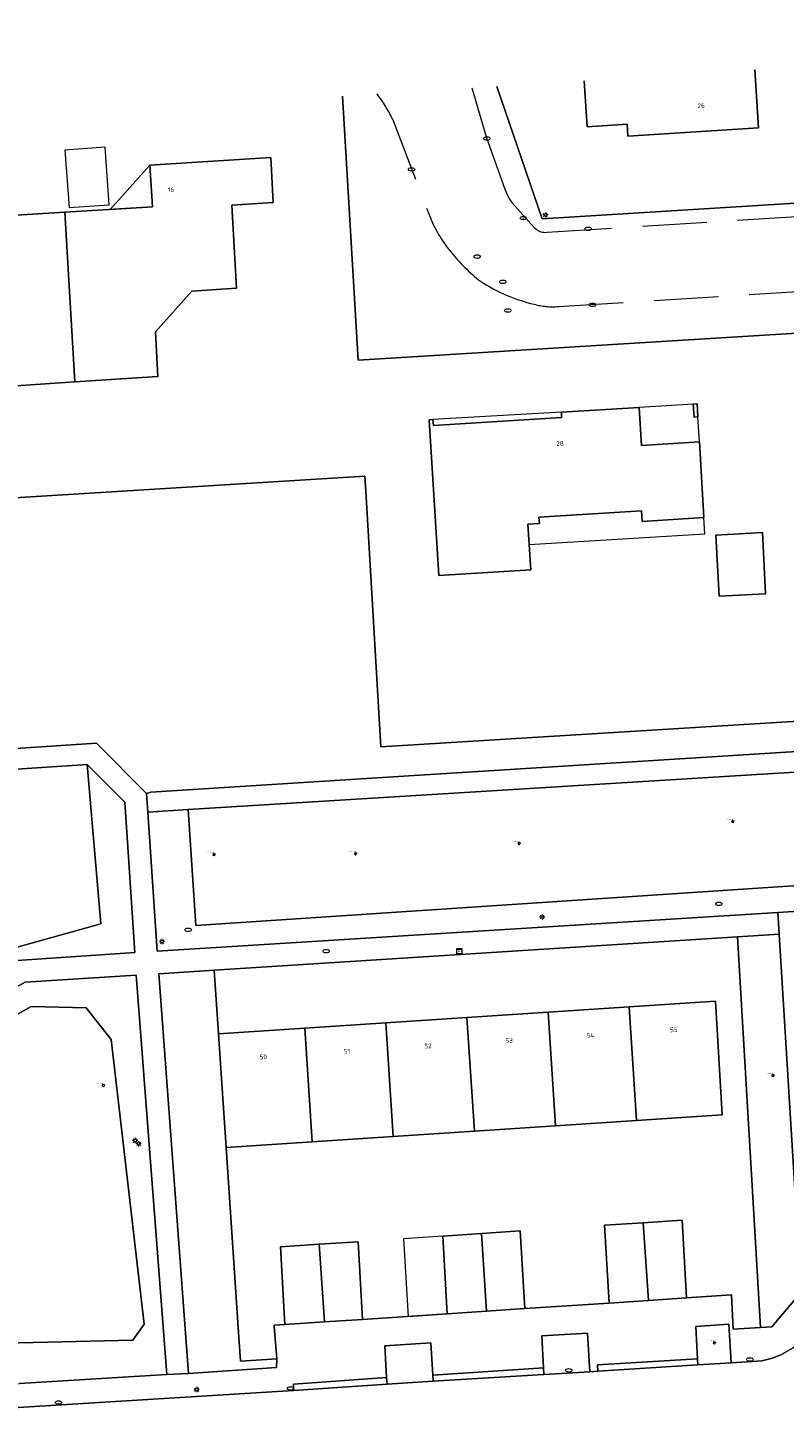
# Model space of a CAD drawing. Header units: metres. Extents: x 162098 to 162858, y 502351 to 503184.
# Tile 91 of 94: x 162546 to 162604, y 503069 to 503176. Entities that reach past the tile are written whole.
import ezdxf
from ezdxf.enums import TextEntityAlignment as Align

# ---------------------------------------------------------------- set-up
doc = ezdxf.new("R2010")
doc.units = ezdxf.units.M
doc.linetypes.add('RI-HWA-SO', pattern=[7.4, 5, -2.4])
for name, color, linetype, lineweight, true_color in [('B-PV-GR-BEPLANTING_CULTUUR_BOSPLANTSOEN-GV', 7, 'Continuous', 13, 0x99cc00), ('B-PV-GR-BEPLANTING_CULTUUR_HEESTERS-GV', 7, 'Continuous', 13, 0x99cc00), ('B-PV-GR-BOOM-S', 7, 'Continuous', 13, 0x4c9900), ('B-PV-GR-STRUIK-GV', 7, 'Continuous', 13, 0x99cc00), ('B-PV-RI-HWA_GOOT_MOLGOOT-G', 150, 'RI-HWA-SO', 18, 0x007fff)]:
    doc.layers.add(name, color=color, linetype=linetype, lineweight=lineweight, true_color=true_color)
for name, color, linetype, lineweight in [('B-PV-IE-MEUBILAIR-S', 252, 'Continuous', 13), ('B-PV-OG-BEBOUWING-GV', 7, 'Continuous', 18), ('B-PV-OG-BEBOUWING-T18', 7, 'Continuous', 18), ('B-PV-OG-BEBOUWING_LUIFEL-GV', 7, 'Continuous', 18), ('B-PV-OG-TERREIN_BEGROEID-GV', 7, 'Continuous', 13), ('B-PV-OG-TERREIN_ERF-GV', 252, 'Continuous', 13), ('B-PV-VH-HALFVERHARDING_SCHELP-GV', 252, 'Continuous', 13), ('B-PV-VH-OPENVERHARDING_BETONELEMENT-GV', 252, 'Continuous', 13), ('B-PV-VH-OPENVERHARDING_BETONSTRAATSTEEN-GV', 252, 'Continuous', 13), ('B-PV-VH-OPENVERHARDING_TEGEL-GV', 252, 'Continuous', 13)]:
    doc.layers.add(name, color=color, linetype=linetype, lineweight=lineweight)
doc.styles.add('NLCS-ISO', font='NLCS-ISO.ttf')
doc.styles.add('NLCS-ISO-M200-T18', font='NLCS-ISO.ttf', dxfattribs={"height": 1.8})

# ---------------------------------------------------------------- blocks, each defined once
blk = doc.blocks.new('SIE-MEUBILAIR_KAST_TELECOM-SO')
for points in [[(-1, 1), (1, 1), (1, 0.84), (-1, 0.84)], [(-1, 0.76), (1, 0.76), (1, -1), (-1, -1)]]:
    blk.add_lwpolyline(points, close=True)
at = {"style": 'NLCS-ISO'}
blk.add_text('tele', height=0.75, dxfattribs=at).set_placement((0, 0), align=Align.MIDDLE_CENTER)
blk = doc.blocks.new('SIE-MEUBILAIR_PAAL_LICHTMAST-SO')
for points in [[(-0.62, 0), (-1, 0)], [(-0.71, 0.71), (-0.44, 0.44)], [(0, 1), (0, 0.62)], [(0.44, 0.44), (0.71, 0.71)], [(1, 0), (0.62, 0)], [(-0.71, -0.71), (-0.44, -0.44)], [(0, -0.62), (0, -1)], [(0.44, -0.44), (0.71, -0.71)]]:
    blk.add_lwpolyline(points)
blk.add_circle((0, 0), 0.5)
blk = doc.blocks.new('SIE-MEUBILAIR_PUT_RIOOLPUT-SO')
blk.add_ellipse((0, 0), major_axis=(1.25, 0), ratio=0.54)
blk = doc.blocks.new('SIE-MEUBILAIR_PUT_BRANDKRAAN-SO')
blk.add_ellipse((0, 0), major_axis=(1.25, 0), ratio=0.54)
blk = doc.blocks.new('SIE-MEUBILAIR_PUT_KOLK-SO')
blk.add_ellipse((0, 0), major_axis=(1.25, 0), ratio=0.54)
blk = doc.blocks.new('SIE-MEUBILAIR_PUT_DRAINAGEPUT-SO')
blk.add_ellipse((0, 0), major_axis=(1.25, 0), ratio=0.54)
at = {"style": 'NLCS-ISO'}
blk.add_text('dr', height=0.75, dxfattribs=at).set_placement((0.03, 0), align=Align.MIDDLE_CENTER)
blk = doc.blocks.new('SGR-BOOM_GBKN-SO')
for centre, start, end in [((-0.25, -0.1), 67.1244, 157.1244), ((-0.1, 0.25), 157.1244, 247.1244), ((-0.1, 0.25), 337.1244, 157.1244), ((0.25, 0.1), 247.1244, 337.1244), ((-0.25, -0.1), 157.1244, 337.1244), ((0.1, -0.25), 157.1244, 337.1244), ((0.1, -0.25), 337.1244, 67.1244)]:
    blk.add_arc(centre, 0.188, start, end)
at = {"extrusion": (0, 0, -1)}
blk.add_arc((-0.25, 0.1), 0.188, 22.8756, 202.8756, dxfattribs=at)
at = {"style": 'NLCS-ISO'}
blk.add_attdef('SOORT', text='', height=0.35, dxfattribs=at).set_placement((0, 0.75), align=Align.MIDDLE_RIGHT)

msp = doc.modelspace()

# ---------------------------------------------------------------- linework, layer by layer
at = {"layer": 'B-PV-GR-BEPLANTING_CULTUUR_BOSPLANTSOEN-GV'}
for points in [[(162711.525, 503137.014), (162665.574, 503134.201), (162665.977, 503126.227), (162573.172, 503120.531), (162571.999, 503140.32), (162571.931, 503141.484), (162528.031, 503138.782)], [(162505.767, 503117.813), (162551.122, 503120.809), (162555.021, 503116.899), (162555.345, 503117.001), (162572.052, 503118.063), (162680.714, 503124.884), (162686.803, 503125.311), (162691.678, 503127.36), (162695.968, 503128.329), (162702.884, 503128.776)]]:
    msp.add_lwpolyline(points, dxfattribs=at)
for points in [[(162505.873, 503116.211), (162507.356, 503095.703), (162508.543, 503095.78), (162508.869, 503091.36), (162510.138, 503089.947), (162511.7, 503090.005), (162511.64, 503090.911), (162513.217, 503091.015), (162513.28, 503090.064), (162518.504, 503090.259), (162528.277, 503095.684), (162544.521, 503104.88), (162551.476, 503106.808), (162550.405, 503119.153)], [(162626.221, 503119.86), (162572.099, 503116.521), (162558.231, 503115.663), (162558.824, 503106.69), (162607.836, 503109.929), (162618.55, 503110.935), (162619.48, 503110.921), (162620.667, 503112.194), (162626.334, 503118.272)], [(162553.94, 503074.541), (162554.829, 503075.793), (162552.281, 503097.851), (162550.338, 503100.312), (162546.082, 503100.409), (162524.857, 503088.427), (162525.773, 503082.248), (162526.277, 503075.335), (162527.486, 503073.923)]]:
    msp.add_lwpolyline(points, close=True, dxfattribs=at)
at = {"layer": 'B-PV-GR-BEPLANTING_CULTUUR_HEESTERS-GV'}
for points in [[(162602.597, 503075.531), (162603.47, 503075.593), (162605.742, 503078.266), (162604.028, 503106.01), (162600.802, 503105.801)], [(162562.121, 503075.522), (162561.18, 503089.481), (162560.585, 503098.29), (162560.252, 503103.214), (162555.955, 503102.94), (162558.27, 503071.965), (162565.09, 503072.444), (162565.107, 503073.1), (162562.293, 503072.914)]]:
    msp.add_lwpolyline(points, close=True, dxfattribs=at)
at = {"layer": 'B-PV-GR-STRUIK-GV'}
for points in [[(162585.789, 503071.891), (162589.361, 503072.111), (162589.187, 503075.09), (162585.633, 503074.89), (162585.765, 503072.402)], [(162597.735, 503072.642), (162600.305, 503072.791), (162600.135, 503075.787), (162597.564, 503075.607), (162597.711, 503073.118)], [(162577.203, 503071.849), (162577.033, 503074.339), (162573.47, 503074.113), (162573.609, 503071.653), (162573.667, 503071.152), (162577.219, 503071.373)]]:
    msp.add_lwpolyline(points, close=True, dxfattribs=at)
at = {"layer": 'B-PV-OG-BEBOUWING-GV'}
for points in [[(162588.931, 503172.121), (162589.159, 503168.549), (162592.243, 503168.748), (162592.302, 503167.82), (162602.44, 503168.476), (162602.153, 503172.961)], [(162593.505, 503083.649), (162590.502, 503083.45), (162590.85, 503077.429)], [(162596.509, 503083.849), (162593.505, 503083.649)], [(162593.505, 503083.649), (162593.905, 503077.632)], [(162593.905, 503077.632), (162593.505, 503083.649)], [(162596.857, 503077.828), (162596.509, 503083.849)], [(162580.963, 503082.817), (162577.959, 503082.617), (162578.307, 503076.597)], [(162583.966, 503083.016), (162580.963, 503082.817)], [(162580.963, 503082.817), (162581.362, 503076.799)], [(162581.362, 503076.799), (162580.963, 503082.817)], [(162584.314, 503076.995), (162583.966, 503083.016)], [(162571.403, 503082.182), (162568.395, 503081.982)], [(162568.395, 503081.982), (162568.795, 503075.965)], [(162571.751, 503076.161), (162571.403, 503082.182)], [(162590.85, 503077.429), (162593.905, 503077.632)], [(162593.905, 503077.632), (162596.857, 503077.828)], [(162568.795, 503075.965), (162571.751, 503076.161)], [(162578.307, 503076.597), (162581.362, 503076.799)], [(162581.362, 503076.799), (162584.314, 503076.995)]]:
    msp.add_lwpolyline(points, dxfattribs=at)
for points in [[(162555.899, 503149.201), (162555.708, 503152.666), (162558.518, 503155.824), (162561.971, 503156.046), (162561.616, 503162.476), (162564.829, 503162.683), (162564.637, 503166.166), (162555.278, 503165.58), (162555.479, 503162.365), (162548.683, 503161.939), (162549.466, 503148.788)], [(162548.683, 503161.939), (162542.385, 503161.544), (162542.194, 503164.759), (162532.287, 503164.138), (162532.516, 503160.598), (162535.729, 503160.796), (162535.919, 503157.853), (162532.705, 503157.655), (162532.93, 503154.178), (162539.606, 503154.607), (162542.761, 503151.834), (162542.984, 503148.371), (162549.466, 503148.788)], [(162576.909, 503145.865), (162577.654, 503133.788), (162584.78, 503134.228), (162584.659, 503136.193), (162584.562, 503137.771), (162585.45, 503137.826), (162585.42, 503138.325), (162593.376, 503138.813), (162593.426, 503137.984), (162598.196, 503138.277), (162597.856, 503144.137), (162593.365, 503143.862), (162593.194, 503146.806), (162587.154, 503146.436), (162587.178, 503146.037), (162577.237, 503145.426), (162577.208, 503145.884)], [(162597.676, 503147.081), (162597.376, 503147.062), (162597.437, 503146.064), (162597.737, 503146.082)], [(162602.984, 503132.38), (162602.729, 503137.123), (162599.134, 503136.929), (162599.39, 503132.186)], [(162586.128, 503099.959), (162579.841, 503099.549), (162580.417, 503090.753), (162586.703, 503091.168)], [(162592.414, 503100.37), (162586.128, 503099.959), (162586.703, 503091.168), (162592.989, 503091.584)], [(162599.605, 503092.021), (162599.098, 503100.807), (162592.414, 503100.37), (162592.989, 503091.584)], [(162567.268, 503098.727), (162560.585, 503098.29), (162561.18, 503089.481), (162567.844, 503089.922)], [(162573.554, 503099.138), (162567.268, 503098.727), (162567.844, 503089.922), (162574.13, 503090.337)], [(162580.417, 503090.753), (162579.841, 503099.549), (162573.554, 503099.138), (162574.13, 503090.337)], [(162568.795, 503075.965), (162568.395, 503081.982), (162565.386, 503081.782), (162565.734, 503075.762)]]:
    msp.add_lwpolyline(points, close=True, dxfattribs=at)
at = {"layer": 'B-PV-OG-BEBOUWING_LUIFEL-GV'}
for points in [[(162551.804, 503166.967), (162548.69, 503166.756), (162549.005, 503162.294), (162552.118, 503162.514)], [(162555.278, 503165.58), (162552.197, 503162.159), (162555.479, 503162.365)], [(162577.237, 503145.426), (162587.178, 503146.037), (162587.154, 503146.436), (162577.208, 503145.884)], [(162597.437, 503146.064), (162597.376, 503147.062), (162593.194, 503146.806), (162593.365, 503143.862), (162597.856, 503144.137), (162597.737, 503146.082)], [(162584.659, 503136.193), (162598.273, 503137.029), (162598.196, 503138.277), (162593.426, 503137.984), (162593.376, 503138.813), (162585.42, 503138.325), (162585.45, 503137.826), (162584.562, 503137.771)], [(162577.959, 503082.617), (162574.934, 503082.416), (162575.282, 503076.396), (162578.307, 503076.597)]]:
    msp.add_lwpolyline(points, close=True, dxfattribs=at)
at = {"layer": 'B-PV-OG-TERREIN_BEGROEID-GV'}
for points in [[(162507.356, 503095.703), (162507.915, 503087.986), (162517.284, 503088.608), (162523.046, 503091.81), (162544.992, 503103.967), (162554.094, 503104.576), (162553.324, 503116.226), (162550.405, 503119.153), (162551.476, 503106.808), (162544.521, 503104.88), (162528.277, 503095.684), (162518.504, 503090.259), (162513.28, 503090.064), (162513.32, 503089.458), (162511.744, 503089.354), (162511.7, 503090.005), (162510.138, 503089.947), (162508.869, 503091.36), (162508.543, 503095.78)], [(162619.48, 503110.921), (162618.55, 503110.935), (162607.836, 503109.929), (162558.824, 503106.69), (162558.231, 503115.663), (162555.116, 503115.457), (162555.827, 503104.698), (162603.918, 503107.694), (162617.247, 503108.525)], [(162527.486, 503073.923), (162526.277, 503075.335), (162525.773, 503082.248), (162524.857, 503088.427), (162546.082, 503100.409), (162550.338, 503100.312), (162552.281, 503097.851), (162554.829, 503075.793), (162553.94, 503074.541)]]:
    msp.add_lwpolyline(points, close=True, dxfattribs=at)
msp.add_lwpolyline([(162527.154, 503070.032), (162545.157, 503071.189), (162556.572, 503071.892), (162554.196, 503102.832), (162545.599, 503102.283), (162525.765, 503091.333), (162521.782, 503089.14), (162522.674, 503074.442)], dxfattribs=at)
at = {"layer": 'B-PV-OG-TERREIN_ERF-GV'}
for points in [[(162582.144, 503171.689), (162585.671, 503161.416), (162646.685, 503165.196), (162654.261, 503170.735), (162653.865, 503173.793), (162653.55, 503176.228)], [(162602.153, 503172.961), (162602.44, 503168.476), (162592.302, 503167.82), (162592.243, 503168.748), (162589.159, 503168.549), (162588.931, 503172.121)], [(162503.115, 503155.73), (162504.487, 503136.329), (162504.837, 503136.353), (162528.092, 503137.784), (162528.031, 503138.782), (162571.931, 503141.484), (162571.999, 503140.32), (162573.172, 503120.531), (162665.977, 503126.227), (162665.574, 503134.201), (162711.525, 503137.014), (162711.332, 503140.058), (162718.476, 503140.512), (162718.67, 503137.468), (162731.38, 503138.25), (162730.95, 503145.502), (162730.569, 503151.918), (162730.083, 503160.1), (162729.603, 503168.198), (162684.029, 503165.394), (162663.727, 503164.145), (162664.201, 503156.174), (162571.398, 503150.479), (162570.185, 503170.929)]]:
    msp.add_lwpolyline(points, dxfattribs=at)
for points in [[(162555.899, 503149.201), (162549.466, 503148.788), (162542.984, 503148.371), (162542.761, 503151.834), (162539.606, 503154.607), (162532.93, 503154.178), (162532.705, 503157.655), (162535.919, 503157.853), (162535.729, 503160.796), (162532.516, 503160.598), (162532.287, 503164.138), (162542.194, 503164.759), (162542.385, 503161.544), (162548.683, 503161.939), (162555.479, 503162.365), (162555.278, 503165.58), (162564.637, 503166.166), (162564.829, 503162.683), (162561.616, 503162.476), (162561.971, 503156.046), (162558.518, 503155.824), (162555.708, 503152.666)], [(162576.909, 503145.865), (162577.208, 503145.884), (162577.237, 503145.426), (162587.178, 503146.037), (162587.154, 503146.436), (162593.194, 503146.806), (162593.365, 503143.862), (162597.856, 503144.137), (162598.196, 503138.277), (162593.426, 503137.984), (162593.376, 503138.813), (162585.42, 503138.325), (162585.45, 503137.826), (162584.562, 503137.771), (162584.659, 503136.193), (162584.78, 503134.228), (162577.654, 503133.788)], [(162597.676, 503147.081), (162597.737, 503146.082), (162597.437, 503146.064), (162597.376, 503147.062)], [(162602.984, 503132.38), (162599.39, 503132.186), (162599.134, 503136.929), (162602.729, 503137.123)], [(162600.802, 503105.801), (162560.252, 503103.214), (162560.585, 503098.29), (162567.268, 503098.727), (162573.554, 503099.138), (162579.841, 503099.549), (162586.128, 503099.959), (162592.414, 503100.37), (162599.098, 503100.807), (162599.605, 503092.021), (162592.989, 503091.584), (162586.703, 503091.168), (162580.417, 503090.753), (162574.13, 503090.337), (162567.844, 503089.922), (162561.18, 503089.481), (162562.121, 503075.522), (162562.293, 503072.914), (162565.107, 503073.1), (162564.909, 503075.618), (162564.903, 503075.707), (162565.734, 503075.762), (162565.386, 503081.782), (162568.395, 503081.982), (162571.403, 503082.182), (162571.751, 503076.161), (162578.307, 503076.597), (162577.959, 503082.617), (162580.963, 503082.817), (162583.966, 503083.016), (162584.314, 503076.995), (162590.85, 503077.429), (162590.502, 503083.45), (162593.505, 503083.649), (162596.509, 503083.849), (162596.857, 503077.828), (162600.347, 503078.06), (162600.463, 503075.393), (162602.597, 503075.531)]]:
    msp.add_lwpolyline(points, close=True, dxfattribs=at)
at = {"layer": 'B-PV-RI-HWA_GOOT_MOLGOOT-G'}
for points in [[(162572.88, 503171.101, -0.0448337), (162574.068, 503169.178)], [(162576.926, 503161.69, 0.0817352), (162578.597, 503158.868)], [(162578.597, 503158.868, 0.0596984), (162580.887, 503156.585)], [(162580.887, 503156.585, 0.0842177), (162585.04, 503154.809)], [(162585.04, 503154.809, 0.0921547), (162586.949, 503154.637)]]:
    msp.add_lwpolyline(points, format="xyb", dxfattribs=at)
for points in [[(162580.211, 503171.567), (162581.366, 503167.696), (162582.741, 503163.792), (162582.92, 503163.354), (162583.143, 503162.938), (162583.309, 503162.681), (162585.06, 503160.757), (162585.242, 503160.596), (162585.343, 503160.53), (162585.451, 503160.475), (162585.565, 503160.431), (162585.682, 503160.4), (162585.802, 503160.38), (162585.923, 503160.374), (162586.045, 503160.38), (162646.187, 503164.179), (162646.536, 503164.223), (162646.878, 503164.302), (162647.21, 503164.417), (162647.528, 503164.566), (162647.829, 503164.748), (162648.11, 503164.959), (162648.327, 503165.159)], [(162574.068, 503169.178), (162576.926, 503161.69)], [(162586.949, 503154.637), (162645.919, 503158.315)]]:
    msp.add_lwpolyline(points, dxfattribs=at)
at = {"layer": 'B-PV-VH-HALFVERHARDING_SCHELP-GV'}
msp.add_lwpolyline([(162680.714, 503124.884), (162572.052, 503118.063), (162555.345, 503117.001), (162555.021, 503116.899), (162555.116, 503115.457), (162558.231, 503115.663), (162572.099, 503116.521), (162626.221, 503119.86)], dxfattribs=at)
at = {"layer": 'B-PV-VH-OPENVERHARDING_BETONELEMENT-GV'}
for points in [[(162597.711, 503073.118), (162589.951, 503072.648), (162589.972, 503072.151), (162597.735, 503072.642)], [(162577.219, 503071.373), (162585.789, 503071.891), (162585.765, 503072.402), (162577.203, 503071.849)], [(162573.667, 503071.152), (162573.609, 503071.653), (162566.39, 503071.151), (162566.407, 503070.664)]]:
    msp.add_lwpolyline(points, close=True, dxfattribs=at)
at = {"layer": 'B-PV-VH-OPENVERHARDING_BETONSTRAATSTEEN-GV'}
for points in [[(162663.727, 503164.145), (162684.029, 503165.394), (162683.216, 503175.463), (162663.942, 503174.278), (162653.865, 503173.793), (162654.261, 503170.735), (162646.685, 503165.196), (162585.671, 503161.416), (162582.144, 503171.689)], [(162570.185, 503170.929), (162571.398, 503150.479), (162664.201, 503156.174), (162663.727, 503164.145)], [(162606.989, 503075.842), (162606.726, 503075.46), (162606.297, 503074.906), (162605.57, 503074.266), (162605.113, 503073.964), (162604.221, 503073.432), (162603.506, 503073.157), (162602.698, 503072.962), (162601.967, 503072.898), (162600.305, 503072.791), (162597.735, 503072.642), (162589.972, 503072.151), (162589.361, 503072.111), (162585.789, 503071.891), (162577.219, 503071.373), (162573.667, 503071.152), (162566.407, 503070.664), (162527.512, 503068.241), (162527.26, 503068.249), (162526.611, 503068.269), (162525.439, 503068.447), (162524.273, 503068.888)]]:
    msp.add_lwpolyline(points, dxfattribs=at)
at = {"layer": 'B-PV-VH-OPENVERHARDING_TEGEL-GV'}
msp.add_lwpolyline([(162600.802, 503105.801), (162604.028, 503106.01), (162603.918, 503107.694), (162555.827, 503104.698), (162555.116, 503115.457), (162555.021, 503116.899), (162551.122, 503120.809), (162505.767, 503117.813), (162505.873, 503116.211), (162550.405, 503119.153), (162553.324, 503116.226), (162554.094, 503104.576), (162544.992, 503103.967), (162523.046, 503091.81), (162517.284, 503088.608), (162521.782, 503089.14), (162525.765, 503091.333), (162545.599, 503102.283), (162554.196, 503102.832), (162556.572, 503071.892), (162558.27, 503071.965), (162555.955, 503102.94), (162560.252, 503103.214)], close=True, dxfattribs=at)
for points in [[(162619.617, 503106.224), (162620.345, 503106.265), (162620.138, 503108.705), (162619.581, 503108.67), (162621.58, 503110.834), (162619.48, 503110.921), (162617.247, 503108.525), (162603.918, 503107.694), (162604.028, 503106.01), (162605.742, 503078.266), (162603.47, 503075.593), (162602.597, 503075.531), (162600.463, 503075.393), (162600.347, 503078.06)], [(162600.347, 503078.06), (162596.857, 503077.828), (162593.905, 503077.632), (162590.85, 503077.429), (162584.314, 503076.995), (162581.362, 503076.799), (162578.307, 503076.597), (162571.751, 503076.161), (162568.795, 503075.965), (162565.734, 503075.762), (162564.903, 503075.707), (162564.909, 503075.618), (162565.107, 503073.1), (162565.09, 503072.444), (162558.27, 503071.965), (162556.572, 503071.892), (162545.157, 503071.189)], [(162527.512, 503068.241), (162566.407, 503070.664), (162566.39, 503071.151), (162573.609, 503071.653), (162573.47, 503074.113), (162577.033, 503074.339), (162577.203, 503071.849), (162585.765, 503072.402), (162585.633, 503074.89), (162589.187, 503075.09), (162589.361, 503072.111), (162589.972, 503072.151), (162589.951, 503072.648), (162597.711, 503073.118), (162597.564, 503075.607), (162600.135, 503075.787), (162600.305, 503072.791), (162601.967, 503072.898), (162602.698, 503072.962), (162603.506, 503073.157), (162604.221, 503073.432), (162605.113, 503073.964)]]:
    msp.add_lwpolyline(points, dxfattribs=at)

# ---------------------------------------------------------------- block references
at = {"layer": 'B-PV-GR-BOOM-S', "xscale": 0.2, "yscale": 0.2, "zscale": 0.2}
for p in [(162600.439, 503114.744), (162583.885, 503113.047), (162560.241, 503112.184), (162571.205, 503112.248), (162551.663, 503094.3), (162603.556, 503095.067), (162599.009, 503074.35)]:
    msp.add_blockref('SGR-BOOM_GBKN-SO', p, dxfattribs=at).add_auto_attribs({'SOORT': '****%%c***m'})
at = {"layer": 'B-PV-IE-MEUBILAIR-S', "xscale": 0.2, "yscale": 0.2, "zscale": 0.2}
for name, p in [('SIE-MEUBILAIR_PUT_KOLK-SO', (162581.39, 503167.649)), ('SIE-MEUBILAIR_PUT_KOLK-SO', (162575.55, 503165.258)), ('SIE-MEUBILAIR_PUT_DRAINAGEPUT-SO', (162584.21, 503161.488)), ('SIE-MEUBILAIR_PAAL_LICHTMAST-SO', (162585.921, 503161.725)), ('SIE-MEUBILAIR_PUT_KOLK-SO', (162589.236, 503160.649)), ('SIE-MEUBILAIR_PUT_RIOOLPUT-SO', (162580.639, 503158.5)), ('SIE-MEUBILAIR_PUT_RIOOLPUT-SO', (162582.625, 503156.547)), ('SIE-MEUBILAIR_PUT_KOLK-SO', (162589.561, 503154.761)), ('SIE-MEUBILAIR_PUT_DRAINAGEPUT-SO', (162583.003, 503154.319)), ('SIE-MEUBILAIR_PUT_RIOOLPUT-SO', (162599.363, 503108.351)), ('SIE-MEUBILAIR_PAAL_LICHTMAST-SO', (162585.664, 503107.337)), ('SIE-MEUBILAIR_PUT_RIOOLPUT-SO', (162558.234, 503106.347)), ('SIE-MEUBILAIR_PAAL_LICHTMAST-SO', (162556.209, 503105.436)), ('SIE-MEUBILAIR_PUT_BRANDKRAAN-SO', (162568.923, 503104.688)), ('SIE-MEUBILAIR_KAST_TELECOM-SO', (162579.249, 503104.69)), ('SIE-MEUBILAIR_PAAL_LICHTMAST-SO', (162554.128, 503090.017)), ('SIE-MEUBILAIR_PAAL_LICHTMAST-SO', (162554.4, 503089.77)), ('SIE-MEUBILAIR_PUT_KOLK-SO', (162601.759, 503073.06)), ('SIE-MEUBILAIR_PUT_KOLK-SO', (162587.727, 503072.219)), ('SIE-MEUBILAIR_PAAL_LICHTMAST-SO', (162558.899, 503070.731)), ('SIE-MEUBILAIR_PUT_KOLK-SO', (162566.172, 503070.815)), ('SIE-MEUBILAIR_PUT_KOLK-SO', (162548.192, 503069.719))]:
    msp.add_blockref(name, p, dxfattribs=at)

# ---------------------------------------------------------------- texts
at = {"layer": 'B-PV-OG-BEBOUWING-T18', "style": 'NLCS-ISO-M200-T18'}
for s, p in [('26', (162597.983, 503170.192)), ('16', (162556.904, 503163.678)), ('28', (162587.05, 503144.025)), ('55', (162595.869, 503098.604)), ('53', (162583.115, 503097.758)), ('54', (162589.401, 503098.171)), ('50', (162564.062, 503096.508)), ('51', (162570.542, 503096.932)), ('52', (162576.828, 503097.345))]:
    msp.add_text(s, height=0.36, rotation=3.5, dxfattribs=at).set_placement(p, align=Align.MIDDLE)

doc.saveas('drawing.dxf')
